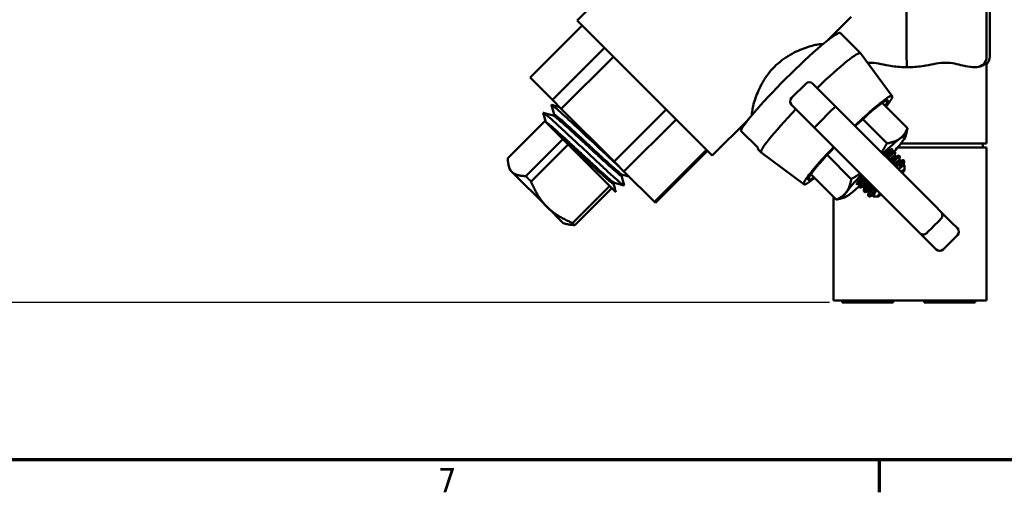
# Model space of a CAD drawing. Header units: inches. Extents: x 0.1 to 33.9, y 0.6 to 21.4.
# Tile 2 of 83: x 4.3 to 9.1, y 0.8 to 3.2. Entities that reach past the tile are written whole.
import ezdxf

# ---------------------------------------------------------------- set-up
doc = ezdxf.new("R2010")
doc.units = ezdxf.units.IN
doc.header["$MEASUREMENT"] = 0
for name, color, linetype, lineweight in [('Border (ANSI)', 7, 'Continuous', 70), ('Dimension (ANSI)', 7, 'Continuous', 25), ('Visible (ANSI)', 7, 'Continuous', 50)]:
    doc.layers.add(name, color=color, linetype=linetype, lineweight=lineweight)
doc.styles.add('Note Text (ANSI)', font='tahoma.ttf')
doc.dimstyles.new('Default (ANSI)', dxfattribs={"dimtxt": 0.12, "dimasz": 0.098425, "dimexe": 0.125, "dimexo": 0.0625, "dimgap": 0.031496, "dimtad": 0, "dimtih": 1, "dimtoh": 1, "dimrnd": 1e-08, "dimzin": 4, "dimdsep": 46, "dimtxsty": 'Note Text (ANSI)', "dimcen": 0.09, "dimdle": 0.393701, "dimclrd": 256, "dimclre": 256, "dimclrt": 256, "dimadec": 0, "dimazin": 1, "dimtfac": 1, "dimtofl": 0, "dimtmove": 0, "dimatfit": 3, "dimfxl": 1, "dimtolj": 1, "dimtzin": 4, "dimlwd": -1, "dimlwe": -1, "dimarcsym": 0})

# ---------------------------------------------------------------- blocks, each defined once
blk = doc.blocks.new('Borders Default Border')
at = {"layer": 'Border (ANSI)'}
blk.add_line((8.5, 1), (8.5, 0.84), dxfattribs=at)
at = {"layer": 'Border (ANSI)', "flags": 128}
blk.add_lwpolyline([(0.5, 1), (0.5, 21), (33.5, 21), (33.5, 1), (0.5, 1)], dxfattribs=at)
at = {"layer": 'Border (ANSI)', "insert": (6.3378, 0.84), "char_height": 0.12, "attachment_point": 7, "style": 'Note Text (ANSI)'}
blk.add_mtext('7', dxfattribs=at)
blk = doc.blocks.new('*D9')
at = {"layer": 'Defpoints', "color": 0, "transparency": 16777216}
for p in [(3.5826, 11.0218), (6.3385, 11.0218), (8.3193, 1.7703)]:
    blk.add_point(p, dxfattribs=at)
at = {"layer": 'Dimension (ANSI)', "transparency": 16777216}
for p, q in [((6.276, 11.0218), (3.4576, 11.0218)), ((3.5826, 10.9233), (3.5826, 6.49)), ((3.5826, 1.8687), (3.5826, 6.302)), ((8.2568, 1.7703), (3.4576, 1.7703))]:
    blk.add_line(p, q, dxfattribs=at)
for points in [[(3.5662, 10.9233), (3.599, 10.9233), (3.5826, 11.0218)], [(3.5662, 1.8687), (3.599, 1.8687), (3.5826, 1.7703)]]:
    blk.add_solid(points, dxfattribs=at)
at = {"layer": 'Dimension (ANSI)', "transparency": 16777216, "insert": (3.4295, 6.4585), "char_height": 0.12, "attachment_point": 1, "style": 'Note Text (ANSI)'}
blk.add_mtext('\\A1;9.25', dxfattribs=at)

msp = doc.modelspace()

# ---------------------------------------------------------------- linework, layer by layer
at = {"layer": 'Visible (ANSI)'}
for p, q in [((7.7007, 3.8339), (7.0199, 3.153)), ((9.0264, 3.6253), (9.0264, 2.9753)), ((9.0422, 3.6253), (9.0422, 2.9753)), ((8.6346, 3.4913), (8.6346, 2.9753)), ((7.0199, 3.153), (7.6821, 2.4909)), ((8.3629, 3.1717), (8.2478, 3.0566)), ((6.7886, 2.8739), (7.0438, 3.1291)), ((8.3088, 3.0922), (8.4081, 2.993)), ((8.2587, 3.0675), (8.2587, 3.0651)), ((7.1538, 3.0192), (6.8986, 2.764)), ((8.5639, 2.7832), (8.4083, 2.9927)), ((6.942, 2.7206), (7.1971, 2.9758)), ((9.0254, 2.9462), (9.0254, 2.5503)), ((8.6176, 2.9253), (8.6367, 2.9253)), ((8.6367, 2.9253), (8.6566, 2.9253)), ((8.9575, 2.9253), (8.9774, 2.9253)), ((8.9774, 2.9253), (8.9782, 2.9253)), ((6.8986, 2.764), (6.7886, 2.8739)), ((8.1401, 2.8434), (8.0708, 2.7741)), ((8.1747, 2.8434), (8.2866, 2.7314)), ((6.8986, 2.764), (6.942, 2.7206)), ((7.2011, 2.4614), (6.942, 2.7206)), ((7.4563, 2.7166), (7.2011, 2.4614)), ((8.1827, 2.6275), (8.0708, 2.7394)), ((8.2686, 2.7149), (8.1993, 2.6456)), ((8.2866, 2.7314), (8.7724, 2.2457)), ((8.6387, 2.6255), (8.5147, 2.7494)), ((6.8609, 2.6603), (6.6794, 2.4788)), ((6.8654, 2.6557), (6.8609, 2.6603)), ((6.8654, 2.6557), (6.8659, 2.6552)), ((6.9144, 2.6067), (6.8659, 2.6552)), ((6.9063, 2.6932), (6.9016, 2.6885)), ((7.2491, 2.4135), (7.5043, 2.6686)), ((7.8575, 2.6663), (7.6821, 2.4909)), ((8.538, 2.5512), (8.4195, 2.6696)), ((6.9426, 2.5785), (6.9144, 2.6067)), ((7.9064, 2.5288), (7.8221, 2.6132)), ((8.6684, 2.1418), (8.1827, 2.6275)), ((6.7677, 2.3905), (6.9491, 2.572)), ((6.9491, 2.572), (6.9426, 2.5785)), ((6.9491, 2.572), (6.975, 2.5462)), ((8.6289, 2.5848), (8.6337, 2.602)), ((6.975, 2.5462), (6.7935, 2.3647)), ((6.9853, 2.5358), (6.975, 2.5462)), ((7.2093, 2.3119), (6.9853, 2.5358)), ((7.6535, 2.5194), (7.3983, 2.2642)), ((7.4029, 2.2596), (7.6581, 2.5148)), ((7.9063, 2.5209), (7.9211, 2.506)), ((8.5541, 2.5119), (8.5597, 2.5076)), ((8.5547, 2.5115), (8.556, 2.521)), ((8.5584, 2.5071), (8.5722, 2.5129)), ((8.5788, 2.5086), (8.5744, 2.5129)), ((9.0254, 2.5303), (8.5898, 2.5303)), ((8.6063, 2.5503), (9.0254, 2.5503)), ((9.0087, 2.5503), (9.0087, 2.5303)), ((9.0254, 2.5303), (9.0254, 1.7803)), ((7.2011, 2.4614), (7.2491, 2.4135)), ((8.131, 2.3502), (7.9214, 2.5058)), ((8.363, 2.3762), (8.2445, 2.4946)), ((8.5761, 2.4899), (8.5817, 2.4856)), ((8.5767, 2.4895), (8.5791, 2.5065)), ((8.5804, 2.4851), (8.5942, 2.4908)), ((8.6008, 2.4866), (8.5964, 2.4909)), ((8.5981, 2.4679), (8.6037, 2.4636)), ((8.5987, 2.4675), (8.6011, 2.4845)), ((8.6024, 2.463), (8.6163, 2.4688)), ((8.6228, 2.4645), (8.6184, 2.4689)), ((8.6207, 2.4455), (8.6231, 2.4625)), ((6.6892, 2.4218), (6.6842, 2.4403)), ((6.6999, 2.4111), (6.6892, 2.4218)), ((7.3983, 2.2642), (7.2491, 2.4135)), ((8.6201, 2.4459), (8.6235, 2.4433)), ((8.6238, 2.4206), (8.6239, 2.4424)), ((6.8719, 2.2391), (6.6999, 2.4111)), ((7.241, 2.3974), (7.2363, 2.3927)), ((8.2887, 2.2755), (8.1648, 2.3994)), ((6.9976, 2.1606), (7.179, 2.3421)), ((7.1893, 2.3319), (7.0078, 2.1504)), ((7.2029, 2.3568), (7.1982, 2.3522)), ((8.3996, 2.3614), (8.3936, 2.3589)), ((8.399, 2.3618), (8.4046, 2.3575)), ((8.4048, 2.3589), (8.4022, 2.3405)), ((8.4069, 2.3341), (8.4025, 2.3384)), ((8.4216, 2.3394), (8.4091, 2.3341)), ((8.421, 2.3398), (8.4266, 2.3355)), ((8.4268, 2.3369), (8.4242, 2.3185)), ((8.4436, 2.3173), (8.4311, 2.3121)), ((8.443, 2.3178), (8.4486, 2.3135)), ((8.2754, 2.2887), (8.2754, 1.7803)), ((8.3294, 2.2852), (8.3122, 2.2805)), ((8.4289, 2.3121), (8.4245, 2.3164)), ((8.4488, 2.3149), (8.4462, 2.2965)), ((8.4504, 2.2905), (8.4466, 2.2944)), ((8.4529, 2.2902), (8.4514, 2.2902)), ((8.4656, 2.2953), (8.4539, 2.2904)), ((8.4651, 2.2958), (8.4707, 2.2914)), ((8.4709, 2.2928), (8.4708, 2.2922)), ((8.4935, 2.2903), (8.4719, 2.2903)), ((6.9508, 2.1602), (6.8719, 2.2391)), ((7.3983, 2.2642), (7.4029, 2.2596)), ((8.7724, 2.2457), (8.8029, 2.2152)), ((8.8029, 2.2152), (8.8527, 2.1653)), ((6.9508, 2.1602), (6.9693, 2.1552)), ((8.6989, 2.1113), (8.6684, 2.1418)), ((8.8527, 2.1653), (8.8832, 2.1348)), ((8.7488, 2.0614), (8.6989, 2.1113)), ((8.8832, 2.1002), (8.814, 2.0309)), ((8.7793, 2.0309), (8.7488, 2.0614)), ((8.2754, 1.7803), (9.0254, 1.7803)), ((8.3193, 1.7803), (8.3193, 1.7703)), ((8.3193, 1.7703), (8.5693, 1.7703)), ((8.5693, 1.7803), (8.5693, 1.7703)), ((8.7212, 1.7803), (8.7212, 1.7703)), ((8.7212, 1.7703), (8.9712, 1.7703)), ((8.9712, 1.7803), (8.9712, 1.7703))]:
    msp.add_line(p, q, dxfattribs=at)
for centre, start, end in [((8.1574, 2.826), 45, 135), ((8.0881, 2.7568), 135, 225), ((8.7855, 2.1979), 314.3957, 45), ((8.8659, 2.1175), 315, 45), ((8.7163, 2.1286), 225, 315.6043), ((8.7966, 2.0482), 225, 315)]:
    msp.add_arc(centre, 0.0245, start, end, dxfattribs=at)
for centre, major_axis, ratio, start_param, end_param in [((8.0653, 2.8488), (0.2435, 0.2435), 0.087156, 0, 2.95918), ((8.1646, 2.7495), (0.2435, 0.2435), 0.087156, 6.270312, 7.638913), ((8.6367, 2.9753), (0, 0.05), 0.041224, 1.570796, 3.141593), ((8.9774, 2.9753), (0, 0.05), 0.978751, 3.141593, 4.712389), ((8.9912, 2.9753), (0.051, 0), 0.980417, 5.448586, 6.283185), ((8.3472, 2.5669), (0.2165, 0.2165), 0.087156, 5.653632, 7.611616), ((8.3472, 2.5669), (0.1948, 0.1948), 0.087156, 5.82782, 7.584049), ((8.1646, 2.7495), (-0.2435, -0.2435), 0.087156, 4.927458, 6.296059), ((8.2693, 2.7141), (0.0173, 0.0173), 0.043661, 0, 1.570796), ((8.2, 2.6448), (-0.0173, -0.0173), 0.043661, 4.712389, 6.283185), ((8.4772, 2.437), (-0.1515, -0.1515), 0.087156, 3.665191, 4.362432), ((8.4772, 2.437), (0.1515, 0.1515), 0.087156, 5.320635, 5.759587), ((8.4772, 2.437), (0.1515, 0.1515), 0.087156, 5.759587, 6.806784), ((8.1497, 2.7644), (-0.2435, -0.2435), 0.087156, 6.100773, 6.283185), ((8.3472, 2.5669), (-0.2165, -0.2165), 0.087156, 4.954755, 6.912739), ((8.3472, 2.5669), (-0.1948, -0.1948), 0.087156, 4.982322, 6.738551), ((8.4772, 2.437), (0.0866, 0.0866), 0.087156, 5.790127, 7.210481), ((8.4876, 2.4259), (0.0665, 0.0861), 0.086455, 0, 0.804434), ((8.4937, 2.4211), (0.0665, 0.0861), 0.086455, 0.150879, 0.816945), ((8.5096, 2.4039), (0.0665, 0.0861), 0.086455, 0, 0.804434), ((8.5157, 2.3991), (0.0665, 0.0861), 0.086455, 0.150879, 0.816945), ((8.5316, 2.3818), (0.0665, 0.0861), 0.086455, 0, 0.804434), ((8.5377, 2.3771), (0.0665, 0.0861), 0.086455, 0.150879, 0.816945), ((8.537, 2.3771), (0.0866, 0.0866), 0.087156, 0.367163, 0.927295), ((8.5536, 2.3598), (0.0665, 0.0861), 0.086455, 0, 0.789658), ((8.5582, 2.356), (0.0654, 0.0654), 0.087156, 5.630837, 6.935534), ((8.4772, 2.437), (-0.1515, -0.1515), 0.087156, 5.062346, 5.759587), ((8.4772, 2.437), (-0.0866, -0.0866), 0.087156, 5.35589, 6.779194), ((8.4656, 2.4479), (-0.0665, -0.0861), 0.086455, 5.962324, 6.283185), ((8.4717, 2.4431), (-0.0665, -0.0861), 0.086455, 5.456607, 6.132306), ((8.4876, 2.4259), (-0.0665, -0.0861), 0.086455, 5.444096, 6.283185), ((8.4937, 2.4211), (-0.0665, -0.0861), 0.086455, 5.456607, 6.132306), ((8.4772, 2.437), (0.1515, 0.1515), 0.087156, 3.665191, 4.110063), ((8.5096, 2.4039), (-0.0665, -0.0861), 0.086455, 5.444096, 6.283185), ((8.5157, 2.3991), (-0.0665, -0.0861), 0.086455, 5.456607, 6.132306), ((8.5316, 2.3818), (-0.0665, -0.0861), 0.086455, 5.444096, 6.283185), ((8.5377, 2.3771), (-0.0665, -0.0861), 0.086455, 5.456607, 6.132306), ((8.4772, 2.437), (-0.1515, -0.1515), 0.087156, 5.759587, 6.806784), ((8.537, 2.3771), (-0.0866, -0.0866), 0.087156, 5.989508, 6.370786), ((8.5582, 2.356), (-0.0654, -0.0654), 0.087156, 5.630837, 6.935534)]:
    msp.add_ellipse(centre, major_axis=major_axis, ratio=ratio, start_param=start_param, end_param=end_param, dxfattribs=at)
for points, knots in [([(8.2241, 3.0373), (8.2208, 3.0385), (8.2122, 3.0382), (8.1839, 3.0332), (8.1626, 3.0278), (8.1174, 3.0122), (8.0903, 3.0008), (8.0363, 2.9696), (8.0095, 2.9494), (7.9647, 2.9047), (7.9446, 2.8779), (7.9133, 2.8238), (7.902, 2.7967), (7.8863, 2.7515), (7.881, 2.7302), (7.876, 2.7019), (7.8756, 2.6933), (7.8768, 2.69)], [4.846796, 4.846796, 4.846796, 4.846796, 5.054418, 5.054418, 5.294712, 5.294712, 5.53583, 5.53583, 5.776949, 5.776949, 6.018067, 6.018067, 6.259186, 6.259186, 6.49948, 6.49948, 6.707102, 6.707102, 6.707102, 6.707102]), ([(8.6176, 2.9253), (8.5938, 2.9251), (8.5697, 2.9287), (8.5125, 2.9389), (8.4802, 2.9465), (8.4486, 2.9465), (8.4456, 2.9465), (8.4428, 2.9463)], [0.994593, 0.994593, 0.994593, 0.994593, 1.1744754, 1.1744754, 1.4324879, 1.4324879, 1.4587297, 1.4587297, 1.4587297, 1.4587297]), ([(8.9575, 2.9253), (8.9438, 2.9251), (8.9279, 2.9287), (8.885, 2.9389), (8.8561, 2.9465), (8.7963, 2.9465), (8.763, 2.9389), (8.7048, 2.9287), (8.6804, 2.9251), (8.6566, 2.9253)], [0.994593, 0.994593, 0.994593, 0.994593, 1.1744754, 1.1744754, 1.4324879, 1.4324879, 1.6905004, 1.6905004, 1.8703828, 1.8703828, 1.8703828, 1.8703828]), ([(9.0254, 2.9462), (9.0254, 2.9464), (9.0254, 2.9465), (9.024, 2.9465), (9.018, 2.9389), (8.9997, 2.9287), (8.9898, 2.9251), (8.9782, 2.9253)], [1.3986463, 1.3986463, 1.3986463, 1.3986463, 1.4324879, 1.4324879, 1.6905004, 1.6905004, 1.8703828, 1.8703828, 1.8703828, 1.8703828]), ([(7.2269, 2.4357), (7.2184, 2.4433), (7.2093, 2.4517), (7.1842, 2.4749), (7.1674, 2.4905), (7.1321, 2.5234), (7.1137, 2.5406), (7.0768, 2.5751), (7.0582, 2.5925), (7.0225, 2.6258), (7.0053, 2.6418), (6.9736, 2.6711), (6.9591, 2.6844), (6.934, 2.7071), (6.9233, 2.7166), (6.9067, 2.7308), (6.9007, 2.7356), (6.8948, 2.7395), (6.8936, 2.7397), (6.894, 2.7385)], [0.60545801, 0.60545801, 0.60545801, 0.60545801, 0.60773744, 0.60773744, 0.61133618, 0.61133618, 0.61493492, 0.61493492, 0.61853366, 0.61853366, 0.6221324, 0.6221324, 0.62573114, 0.62573114, 0.62932988, 0.62932988, 0.63292862, 0.63292862, 0.63563548, 0.63563548, 0.63563548, 0.63563548]), ([(7.2492, 2.3454), (7.2495, 2.3442), (7.2485, 2.3444), (7.243, 2.3479), (7.2372, 2.3525), (7.2208, 2.3664), (7.2103, 2.3757), (7.1854, 2.3983), (7.1709, 2.4115), (7.1393, 2.4408), (7.1221, 2.4568), (7.0862, 2.4902), (7.0676, 2.5077), (7.0304, 2.5425), (7.0119, 2.5598), (6.9763, 2.593), (6.9592, 2.6089), (6.928, 2.6377), (6.9139, 2.6506), (6.8896, 2.6725), (6.8794, 2.6815), (6.8638, 2.6947), (6.8585, 2.6989), (6.8539, 2.7015), (6.8532, 2.7014), (6.8535, 2.7004)], [0.67354672, 0.67354672, 0.67354672, 0.67354672, 0.67611348, 0.67611348, 0.67971222, 0.67971222, 0.68331096, 0.68331096, 0.6869097, 0.6869097, 0.69050844, 0.69050844, 0.69410718, 0.69410718, 0.69770592, 0.69770592, 0.70130466, 0.70130466, 0.7049034, 0.7049034, 0.70850214, 0.70850214, 0.71210088, 0.71210088, 0.71435204, 0.71435204, 0.71435204, 0.71435204]), ([(7.2023, 2.357), (7.2017, 2.3572), (7.2007, 2.3577), (7.196, 2.3607), (7.1905, 2.365), (7.1755, 2.3776), (7.1661, 2.3858), (7.144, 2.4055), (7.1314, 2.4169), (7.1039, 2.442), (7.0891, 2.4557), (7.0583, 2.484), (7.0424, 2.4987), (7.0109, 2.5279), (6.9952, 2.5424), (6.9653, 2.5699), (6.951, 2.583), (6.9251, 2.6065), (6.9134, 2.617), (6.8935, 2.6345), (6.8853, 2.6415), (6.873, 2.6514), (6.8689, 2.6543), (6.8665, 2.6552), (6.8662, 2.6553), (6.8659, 2.6552)], [0.75385176, 0.75385176, 0.75385176, 0.75385176, 0.75528574, 0.75528574, 0.75888448, 0.75888448, 0.76248322, 0.76248322, 0.76608196, 0.76608196, 0.7696807, 0.7696807, 0.77327944, 0.77327944, 0.77687818, 0.77687818, 0.78047692, 0.78047692, 0.78407566, 0.78407566, 0.7876744, 0.7876744, 0.79127313, 0.79127313, 0.79214819, 0.79214819, 0.79214819, 0.79214819]), ([(7.2363, 2.3927), (7.236, 2.3924), (7.2351, 2.3926), (7.2309, 2.395), (7.2259, 2.3988), (7.2121, 2.4103), (7.2031, 2.418), (7.182, 2.4367), (7.1698, 2.4477), (7.1431, 2.472), (7.1286, 2.4853), (7.0984, 2.5132), (7.0827, 2.5277), (7.0513, 2.5567), (7.0356, 2.5711), (7.0056, 2.5988), (6.9912, 2.612), (6.9648, 2.6359), (6.9529, 2.6467), (6.9323, 2.6649), (6.9237, 2.6723), (6.9104, 2.6832), (6.9058, 2.6866), (6.9029, 2.6881), (6.9025, 2.6882), (6.9022, 2.6883)], [0.6742734, 0.6742734, 0.6742734, 0.6742734, 0.67611348, 0.67611348, 0.67971222, 0.67971222, 0.68331096, 0.68331096, 0.6869097, 0.6869097, 0.69050844, 0.69050844, 0.69410718, 0.69410718, 0.69770592, 0.69770592, 0.70130466, 0.70130466, 0.7049034, 0.7049034, 0.70850214, 0.70850214, 0.71210088, 0.71210088, 0.7127746, 0.7127746, 0.7127746, 0.7127746]), ([(7.2404, 2.3975), (7.24, 2.3976), (7.2394, 2.3979), (7.2358, 2.3999), (7.2308, 2.4037), (7.217, 2.4152), (7.208, 2.4229), (7.1869, 2.4416), (7.1747, 2.4526), (7.148, 2.4769), (7.1335, 2.4903), (7.1033, 2.5181), (7.0876, 2.5326), (7.0562, 2.5616), (7.0405, 2.5761), (7.0105, 2.6037), (6.9961, 2.6169), (6.9697, 2.6408), (6.9578, 2.6516), (6.9372, 2.6698), (6.9286, 2.6772), (6.9153, 2.6881), (6.9107, 2.6915), (6.9072, 2.6933), (6.9066, 2.6934), (6.9063, 2.6932)], [0.67513673, 0.67513673, 0.67513673, 0.67513673, 0.67611348, 0.67611348, 0.67971222, 0.67971222, 0.68331096, 0.68331096, 0.6869097, 0.6869097, 0.69050844, 0.69050844, 0.69410718, 0.69410718, 0.69770592, 0.69770592, 0.70130466, 0.70130466, 0.7049034, 0.7049034, 0.70850214, 0.70850214, 0.71210088, 0.71210088, 0.71363399, 0.71363399, 0.71363399, 0.71363399]), ([(7.1982, 2.3522), (7.1979, 2.3518), (7.1966, 2.3523), (7.1911, 2.3558), (7.1856, 2.3601), (7.1706, 2.3727), (7.1612, 2.3809), (7.1391, 2.4006), (7.1265, 2.412), (7.099, 2.4371), (7.0842, 2.4508), (7.0534, 2.4791), (7.0375, 2.4938), (7.006, 2.523), (6.9903, 2.5375), (6.9603, 2.565), (6.9461, 2.5781), (6.9265, 2.5958), (6.9203, 2.6015), (6.9144, 2.6067)], [0.75299466, 0.75299466, 0.75299466, 0.75299466, 0.75528574, 0.75528574, 0.75888448, 0.75888448, 0.76248322, 0.76248322, 0.76608196, 0.76608196, 0.7696807, 0.7696807, 0.77327944, 0.77327944, 0.77687818, 0.77687818, 0.78047692, 0.78047692, 0.78230784, 0.78230784, 0.78230784, 0.78230784]), ([(8.5744, 2.5129), (8.5735, 2.5139), (8.5706, 2.5124), (8.561, 2.5044), (8.5544, 2.4977), (8.5443, 2.4868), (8.5413, 2.4835), (8.5381, 2.4799)], [0.9416766, 0.9416766, 0.9416766, 0.9416766, 1.0587929, 1.0587929, 1.1759092, 1.1759092, 1.2198289, 1.2198289, 1.2198289, 1.2198289]), ([(8.543, 2.475), (8.5459, 2.4783), (8.5486, 2.4814), (8.5585, 2.4925), (8.5652, 2.4994), (8.5748, 2.508), (8.5778, 2.5095), (8.5791, 2.5082), (8.5792, 2.5075), (8.5791, 2.5065)], [2.5465743, 2.5465743, 2.5465743, 2.5465743, 2.58659, 2.58659, 2.7058213, 2.7058213, 2.8250526, 2.8250526, 2.8686004, 2.8686004, 2.8686004, 2.8686004]), ([(8.5964, 2.4909), (8.5955, 2.4918), (8.5926, 2.4904), (8.583, 2.4823), (8.5764, 2.4757), (8.5663, 2.4648), (8.5633, 2.4615), (8.5601, 2.4579)], [0.9416766, 0.9416766, 0.9416766, 0.9416766, 1.0587929, 1.0587929, 1.1759092, 1.1759092, 1.2198289, 1.2198289, 1.2198289, 1.2198289]), ([(8.565, 2.453), (8.5679, 2.4563), (8.5706, 2.4593), (8.5805, 2.4705), (8.5872, 2.4774), (8.5969, 2.486), (8.5998, 2.4875), (8.6011, 2.4862), (8.6012, 2.4855), (8.6011, 2.4844)], [0.6632059, 0.6632059, 0.6632059, 0.6632059, 0.7032216, 0.7032216, 0.8224529, 0.8224529, 0.9416842, 0.9416842, 0.9852321, 0.9852321, 0.9852321, 0.9852321]), ([(8.6184, 2.4689), (8.6184, 2.4689), (8.6184, 2.4689), (8.6184, 2.4689), (8.6178, 2.4695), (8.6164, 2.4691), (8.6141, 2.4677), (8.613, 2.4669), (8.6117, 2.4659), (8.6102, 2.4647), (8.6087, 2.4635), (8.6071, 2.462), (8.6052, 2.4603), (8.6016, 2.4568), (8.5972, 2.4524), (8.5924, 2.4472), (8.5892, 2.4437), (8.5858, 2.44), (8.5822, 2.4359)], [0.4999832, 0.4999832, 0.4999832, 0.4999832, 0.5, 0.5, 0.5, 0.625, 0.625, 0.625, 0.6875, 0.6875, 0.6875, 0.75, 0.75, 0.75, 0.875, 0.875, 0.875, 0.9574964, 0.9574964, 0.9574964, 0.9574964]), ([(8.6151, 2.4606), (8.6172, 2.4624), (8.6189, 2.4636), (8.6202, 2.4643), (8.6214, 2.4649), (8.6223, 2.465), (8.6228, 2.4645), (8.6231, 2.4642), (8.6233, 2.4635), (8.6231, 2.4625)], [0, 0, 0, 0, 0.25, 0.25, 0.25, 0.5, 0.5, 0.5, 0.6954585, 0.6954585, 0.6954585, 0.6954585]), ([(8.5952, 2.4245), (8.5959, 2.4259), (8.5966, 2.4273), (8.6005, 2.4346), (8.6038, 2.4408), (8.6099, 2.4518), (8.6127, 2.4567), (8.615, 2.4604), (8.6151, 2.4605), (8.6151, 2.4606)], [0.4784322, 0.4784322, 0.4784322, 0.4784322, 0.4914542, 0.4914542, 0.5504292, 0.5504292, 0.6094042, 0.6094042, 0.6112598, 0.6112598, 0.6112598, 0.6112598]), ([(8.6239, 2.4424), (8.6239, 2.4427), (8.6238, 2.443), (8.6236, 2.4432), (8.6231, 2.4437), (8.6222, 2.4436), (8.6207, 2.443), (8.6192, 2.4424), (8.6173, 2.4413), (8.6148, 2.4397), (8.6124, 2.4381), (8.6095, 2.436), (8.6062, 2.4334), (8.6029, 2.4309), (8.5992, 2.4279), (8.5952, 2.4245)], [0.4458722, 0.4458722, 0.4458722, 0.4458722, 0.5, 0.5, 0.5, 0.625, 0.625, 0.625, 0.75, 0.75, 0.75, 0.875, 0.875, 0.875, 1, 1, 1, 1]), ([(8.4262, 2.3841), (8.4235, 2.38), (8.421, 2.3761), (8.4129, 2.3632), (8.4081, 2.3548), (8.4024, 2.3429), (8.4016, 2.3394), (8.4025, 2.3384)], [1.605048, 1.605048, 1.605048, 1.605048, 1.6490942, 1.6490942, 1.7662237, 1.7662237, 1.8833532, 1.8833532, 1.8833532, 1.8833532]), ([(8.4091, 2.3341), (8.408, 2.3337), (8.4073, 2.3337), (8.4069, 2.3341), (8.4059, 2.335), (8.4068, 2.3384), (8.4126, 2.3501), (8.4175, 2.3583), (8.4257, 2.3711), (8.4283, 2.375), (8.4311, 2.3791)], [1.8343544, 1.8343544, 1.8343544, 1.8343544, 1.8833684, 1.8833684, 1.8833684, 1.9997985, 1.9997985, 2.1162287, 2.1162287, 2.1614446, 2.1614446, 2.1614446, 2.1614446]), ([(8.4482, 2.362), (8.4455, 2.358), (8.443, 2.3541), (8.4349, 2.3412), (8.4301, 2.3328), (8.4244, 2.3208), (8.4236, 2.3173), (8.4245, 2.3164)], [1.605048, 1.605048, 1.605048, 1.605048, 1.6490942, 1.6490942, 1.7662237, 1.7662237, 1.8833532, 1.8833532, 1.8833532, 1.8833532]), ([(8.4311, 2.3121), (8.43, 2.3117), (8.4293, 2.3117), (8.4289, 2.3121), (8.4279, 2.313), (8.4288, 2.3164), (8.4346, 2.3281), (8.4395, 2.3363), (8.4477, 2.3491), (8.4503, 2.353), (8.4531, 2.3571)], [1.8343544, 1.8343544, 1.8343544, 1.8343544, 1.8833684, 1.8833684, 1.8833684, 1.9997985, 1.9997985, 2.1162287, 2.1162287, 2.1614446, 2.1614446, 2.1614446, 2.1614446]), ([(8.4702, 2.34), (8.4675, 2.336), (8.4651, 2.3321), (8.457, 2.3192), (8.4521, 2.3108), (8.4464, 2.2988), (8.4456, 2.2953), (8.4466, 2.2944)], [1.605048, 1.605048, 1.605048, 1.605048, 1.6490942, 1.6490942, 1.7662237, 1.7662237, 1.8833532, 1.8833532, 1.8833532, 1.8833532]), ([(8.4519, 2.2964), (8.4524, 2.2975), (8.453, 2.2988), (8.4566, 2.3061), (8.4615, 2.3143), (8.4697, 2.3271), (8.4723, 2.331), (8.4751, 2.3351)], [0.0881516, 0.0881516, 0.0881516, 0.0881516, 0.1164301, 0.1164301, 0.2328603, 0.2328603, 0.2780762, 0.2780762, 0.2780762, 0.2780762]), ([(8.4882, 2.3221), (8.4872, 2.3207), (8.4863, 2.3194), (8.4802, 2.3106), (8.476, 2.3038), (8.471, 2.2942), (8.4702, 2.2914), (8.4711, 2.2905), (8.4713, 2.2904), (8.4715, 2.2903), (8.4719, 2.2903)], [1.5795946, 1.5795946, 1.5795946, 1.5795946, 1.596786, 1.596786, 1.7004358, 1.7004358, 1.8040855, 1.8040855, 1.8040855, 1.8277306, 1.8277306, 1.8277306, 1.8277306]), ([(8.4539, 2.2904), (8.453, 2.2901), (8.4524, 2.2901), (8.452, 2.2905), (8.4513, 2.2912), (8.4513, 2.2932), (8.4519, 2.2964)], [-0.0484151, -0.0484151, -0.0484151, -0.0484151, 0, 0, 0, 0.0870581, 0.0870581, 0.0870581, 0.0870581]), ([(8.7338, 2.1115), (8.7383, 2.1161), (8.7428, 2.1207), (8.752, 2.1299), (8.7565, 2.1346), (8.7657, 2.1438), (8.7703, 2.1484), (8.7796, 2.1576), (8.7842, 2.1622), (8.7934, 2.1713), (8.7981, 2.1758), (8.8027, 2.1804)], [6.1627445, 6.1627445, 6.1627445, 6.1627445, 6.2109208, 6.2109208, 6.2590972, 6.2590972, 6.3072735, 6.3072735, 6.3554498, 6.3554498, 6.4036261, 6.4036261, 6.4036261, 6.4036261])]:
    msp.add_open_spline(points, degree=3, knots=knots, dxfattribs=at)
for points in [[(6.9061, 2.6929), (6.9021, 2.7081), (6.898, 2.7233), (6.894, 2.7385)], [(6.8947, 2.7392), (6.9077, 2.7357), (6.9208, 2.7322), (6.9338, 2.7288)], [(6.8654, 2.6557), (6.8614, 2.6706), (6.8574, 2.6855), (6.8535, 2.7004)], [(6.8542, 2.7011), (6.8702, 2.6969), (6.8862, 2.6926), (6.9022, 2.6883)], [(7.2365, 2.3929), (7.2407, 2.3771), (7.245, 2.3612), (7.2492, 2.3454)], [(7.274, 2.3885), (7.2628, 2.3915), (7.2516, 2.3945), (7.2404, 2.3975)], [(7.1984, 2.3524), (7.2021, 2.3389), (7.2057, 2.3254), (7.2093, 2.3119)], [(7.2484, 2.3447), (7.2331, 2.3488), (7.2177, 2.3529), (7.2023, 2.357)]]:
    msp.add_open_spline(points, degree=3, dxfattribs=at)
for points, weights in [([(8.6387, 2.6255), (8.6252, 2.5921), (8.6018, 2.5748)], [1.94083991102, 2.0909644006, 2.0909644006]), ([(8.6337, 2.602), (8.6366, 2.6127), (8.6387, 2.6255)], [2.01713618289, 1.98568656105, 1.94083991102]), ([(8.6018, 2.5748), (8.5784, 2.5576), (8.538, 2.5512)], [2.0909644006, 2.0909644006, 1.94083991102]), ([(8.5109, 2.5071), (8.5247, 2.5273), (8.538, 2.5512)], [2.03288205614, 1.99758569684, 1.94083991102]), ([(6.6794, 2.4788), (6.6809, 2.4301), (6.6999, 2.4111)], [2.19850862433, 2.54185327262, 2.54185327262]), ([(6.6999, 2.4111), (6.719, 2.392), (6.7677, 2.3905)], [2.54185327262, 2.54185327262, 2.19850862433]), ([(6.7935, 2.3647), (6.7799, 2.377), (6.7677, 2.3905)], [2.05761700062, 2.06438405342, 2.05761700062]), ([(8.363, 2.3762), (8.3565, 2.3357), (8.3393, 2.3123)], [1.94083991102, 2.0909644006, 2.0909644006]), ([(8.363, 2.3762), (8.3868, 2.3894), (8.407, 2.4032)], [1.94083991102, 1.99758569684, 2.03288205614]), ([(6.8719, 2.2391), (6.8278, 2.2832), (6.7935, 2.3647)], [2.54185327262, 2.54185327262, 2.19850862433]), ([(8.3393, 2.3123), (8.3221, 2.289), (8.2887, 2.2755)], [2.0909644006, 2.0909644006, 1.94083991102]), ([(8.2887, 2.2755), (8.3014, 2.2775), (8.3122, 2.2805)], [1.94083991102, 1.98568656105, 2.01713618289]), ([(6.9976, 2.1606), (6.9161, 2.1949), (6.8719, 2.2391)], [2.19850862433, 2.54185327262, 2.54185327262]), ([(6.9693, 2.1552), (6.9848, 2.1511), (7.0078, 2.1504)], [2.43296342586, 2.34849674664, 2.19850862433]), ([(7.0078, 2.1504), (7.002, 2.1549), (6.9976, 2.1606)], [2.05761700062, 2.06438405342, 2.05761700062])]:
    msp.add_rational_spline(points, weights, degree=2, dxfattribs=at)

# ---------------------------------------------------------------- block references
msp.add_blockref('Borders Default Border', (0, 0))

# ---------------------------------------------------------------- dimensions: what is measured, and where the dimension line sits
at = {"layer": 'Dimension (ANSI)'}
dim = msp.add_linear_dim(base=(3.5826, 11.0218), p1=(8.3193, 1.7703), p2=(6.3385, 11.0218), angle=90, dimstyle='Default (ANSI)', override={"dimgap": 0.031496, "dimdec": 2, "dimtol": 0, "dimlim": 0, "dimtp": 0, "dimtm": 0, "dimtdec": 2, "dimatfit": 1}, dxfattribs=at)
dim.commit()
dim.dimension.update_dxf_attribs({"geometry": '*D9', "text_midpoint": (3.5826, 6.396), "dimtype": 160})

doc.saveas('drawing.dxf')
